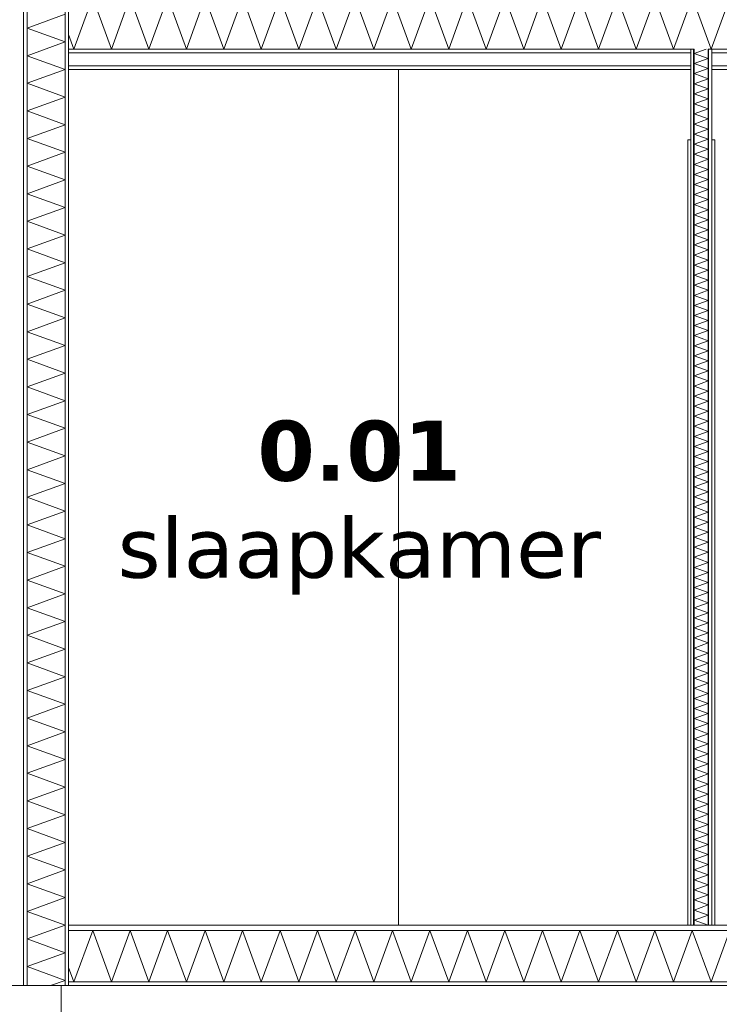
# Model space of a CAD drawing. Header units: millimetres. Extents: x -25778 to 297771, y -21930 to 17454.
# Tile 76 of 109: x 243953 to 246276, y -18992 to -15720. Entities that reach past the tile are written whole.
import ezdxf

# ---------------------------------------------------------------- set-up
doc = ezdxf.new("R2010")
doc.units = ezdxf.units.MM
doc.header["$MEASUREMENT"] = 0
for name, color, linetype in [('New_13 Vloeren op grondslag', 7, 'Continuous'), ('New_13 Vloeren op grondslag Doorsnede-arcering', 7, 'Continuous'), ('New_13 Vloeren op grondslag Laagscheidingslijnen', 7, 'Continuous'), ('New_16 Fundering', 7, 'Continuous'), ('New_16 Fundering Laagscheidingslijnen', 7, 'Continuous'), ('New_22 C Binnenwanden', 7, 'Continuous'), ('New_22 C Binnenwanden Deuren', 7, 'Continuous'), ('New_22 C Binnenwanden Doorsnede-arcering', 7, 'Continuous'), ('New_22 C Binnenwanden Laagscheidingslijnen', 7, 'Continuous'), ('New_23 Vloeren', 7, 'Continuous'), ('New_23 Vloeren Doorsnede-arcering', 7, 'Continuous'), ('New_23 Vloeren Laagscheidingslijnen', 7, 'Continuous'), ('Tekst_dim Algemeen', 7, 'Continuous')]:
    doc.layers.add(name, color=color, linetype=linetype)
doc.styles.add('GENERATED_STYLE_2', font='verdana.ttf')
pattern_1 = [(270, (230440.066, -18728.747), (50, 0), [])]
pattern_2 = [(0, (230440.066, -18728.747), (0, 50), [])]
pattern_3 = [(0, (230440.07, -18728.75), (0, 173.205), [0, -100]), (0, (230490.07, -18642.14), (0, 173.205), [0, -100])]

# ---------------------------------------------------------------- blocks, each defined once
blk = doc.blocks.new('*X1313', base_point=(230440.1, -18728.7))
at = {"layer": 'New_22 C Binnenwanden Doorsnede-arcering', "color": 7, "linetype": 'Continuous', "lineweight": 0}
for p, q in [((246233, -15817.7), (246193.1, -15832.3)), ((246239.1, -15849), (246193.1, -15832.3)), ((246239.1, -15849), (246193.1, -15865.8)), ((246239.1, -15882.5), (246193.1, -15865.8)), ((246239.1, -15882.5), (246193.1, -15899.2)), ((246239.1, -15916), (246193.1, -15899.2)), ((246239.1, -15916), (246193.1, -15932.7)), ((246239.1, -15949.5), (246193.1, -15932.7)), ((246239.1, -15949.5), (246193.1, -15966.2)), ((246239.1, -15983), (246193.1, -15966.2)), ((246239.1, -15983), (246193.1, -15999.7)), ((246239.1, -16016.4), (246193.1, -15999.7)), ((246239.1, -16016.4), (246193.1, -16033.2)), ((246239.1, -16049.9), (246193.1, -16033.2)), ((246239.1, -16049.9), (246193.1, -16066.7)), ((246239.1, -16083.4), (246193.1, -16066.7)), ((246239.1, -16083.4), (246193.1, -16100.2)), ((246239.1, -16116.9), (246193.1, -16100.2)), ((246239.1, -16116.9), (246193.1, -16133.6)), ((246239.1, -16150.4), (246193.1, -16133.6)), ((246239.1, -16150.4), (246193.1, -16167.1)), ((246239.1, -16183.9), (246193.1, -16167.1)), ((246239.1, -16183.9), (246193.1, -16200.6)), ((246239.1, -16217.4), (246193.1, -16200.6)), ((246239.1, -16217.4), (246193.1, -16234.1)), ((246239.1, -16250.8), (246193.1, -16234.1)), ((246239.1, -16250.8), (246193.1, -16267.6)), ((246239.1, -16284.3), (246193.1, -16267.6)), ((246239.1, -16284.3), (246193.1, -16301.1)), ((246239.1, -16317.8), (246193.1, -16301.1)), ((246239.1, -16317.8), (246193.1, -16334.6)), ((246239.1, -16351.3), (246193.1, -16334.6)), ((246239.1, -16351.3), (246193.1, -16368)), ((246239.1, -16384.8), (246193.1, -16368)), ((246239.1, -16384.8), (246193.1, -16401.5)), ((246239.1, -16418.3), (246193.1, -16401.5)), ((246239.1, -16418.3), (246193.1, -16435)), ((246239.1, -16451.7), (246193.1, -16435)), ((246239.1, -16451.7), (246193.1, -16468.5)), ((246239.1, -16485.2), (246193.1, -16468.5)), ((246239.1, -16485.2), (246193.1, -16502)), ((246239.1, -16518.7), (246193.1, -16502)), ((246239.1, -16518.7), (246193.1, -16535.5)), ((246239.1, -16552.2), (246193.1, -16535.5)), ((246239.1, -16552.2), (246193.1, -16568.9)), ((246239.1, -16585.7), (246193.1, -16568.9)), ((246239.1, -16585.7), (246193.1, -16602.4)), ((246239.1, -16619.2), (246193.1, -16602.4)), ((246239.1, -16619.2), (246193.1, -16635.9)), ((246239.1, -16652.7), (246193.1, -16635.9)), ((246239.1, -16652.7), (246193.1, -16669.4)), ((246239.1, -16686.1), (246193.1, -16669.4)), ((246239.1, -16686.1), (246193.1, -16702.9)), ((246239.1, -16719.6), (246193.1, -16702.9)), ((246239.1, -16719.6), (246193.1, -16736.4)), ((246239.1, -16753.1), (246193.1, -16736.4)), ((246239.1, -16753.1), (246193.1, -16769.9)), ((246239.1, -16786.6), (246193.1, -16769.9)), ((246239.1, -16786.6), (246193.1, -16803.3)), ((246239.1, -16820.1), (246193.1, -16803.3)), ((246239.1, -16820.1), (246193.1, -16836.8)), ((246239.1, -16853.6), (246193.1, -16836.8)), ((246239.1, -16853.6), (246193.1, -16870.3)), ((246239.1, -16887.1), (246193.1, -16870.3)), ((246239.1, -16887.1), (246193.1, -16903.8)), ((246239.1, -16920.5), (246193.1, -16903.8)), ((246239.1, -16920.5), (246193.1, -16937.3)), ((246239.1, -16954), (246193.1, -16937.3)), ((246239.1, -16954), (246193.1, -16970.8)), ((246239.1, -16987.5), (246193.1, -16970.8)), ((246239.1, -16987.5), (246193.1, -17004.3)), ((246239.1, -17021), (246193.1, -17004.3)), ((246239.1, -17021), (246193.1, -17037.7)), ((246239.1, -17054.5), (246193.1, -17037.7)), ((246239.1, -17054.5), (246193.1, -17071.2)), ((246239.1, -17088), (246193.1, -17071.2)), ((246239.1, -17088), (246193.1, -17104.7)), ((246239.1, -17121.5), (246193.1, -17104.7)), ((246239.1, -17121.5), (246193.1, -17138.2)), ((246239.1, -17154.9), (246193.1, -17138.2)), ((246239.1, -17154.9), (246193.1, -17171.7)), ((246239.1, -17188.4), (246193.1, -17171.7)), ((246239.1, -17188.4), (246193.1, -17205.2)), ((246239.1, -17221.9), (246193.1, -17205.2)), ((246239.1, -17221.9), (246193.1, -17238.7)), ((246239.1, -17255.4), (246193.1, -17238.7)), ((246239.1, -17255.4), (246193.1, -17272.1)), ((246239.1, -17288.9), (246193.1, -17272.1)), ((246239.1, -17288.9), (246193.1, -17305.6)), ((246239.1, -17322.4), (246193.1, -17305.6)), ((246239.1, -17322.4), (246193.1, -17339.1)), ((246239.1, -17355.9), (246193.1, -17339.1)), ((246239.1, -17355.9), (246193.1, -17372.6)), ((246239.1, -17389.3), (246193.1, -17372.6)), ((246239.1, -17389.3), (246193.1, -17406.1)), ((246239.1, -17422.8), (246193.1, -17406.1)), ((246239.1, -17422.8), (246193.1, -17439.6)), ((246239.1, -17456.3), (246193.1, -17439.6)), ((246239.1, -17456.3), (246193.1, -17473)), ((246239.1, -17489.8), (246193.1, -17473)), ((246239.1, -17489.8), (246193.1, -17506.5)), ((246239.1, -17523.3), (246193.1, -17506.5)), ((246239.1, -17523.3), (246193.1, -17540)), ((246239.1, -17556.8), (246193.1, -17540)), ((246239.1, -17556.8), (246193.1, -17573.5)), ((246239.1, -17590.2), (246193.1, -17573.5)), ((246239.1, -17590.2), (246193.1, -17607)), ((246239.1, -17623.7), (246193.1, -17607)), ((246239.1, -17623.7), (246193.1, -17640.5)), ((246239.1, -17657.2), (246193.1, -17640.5)), ((246239.1, -17657.2), (246193.1, -17674)), ((246239.1, -17690.7), (246193.1, -17674)), ((246239.1, -17690.7), (246193.1, -17707.4)), ((246239.1, -17724.2), (246193.1, -17707.4)), ((246239.1, -17724.2), (246193.1, -17740.9)), ((246239.1, -17757.7), (246193.1, -17740.9)), ((246239.1, -17757.7), (246193.1, -17774.4)), ((246239.1, -17791.2), (246193.1, -17774.4)), ((246239.1, -17791.2), (246193.1, -17807.9)), ((246239.1, -17824.6), (246193.1, -17807.9)), ((246239.1, -17824.6), (246193.1, -17841.4)), ((246239.1, -17858.1), (246193.1, -17841.4)), ((246239.1, -17858.1), (246193.1, -17874.9)), ((246239.1, -17891.6), (246193.1, -17874.9)), ((246239.1, -17891.6), (246193.1, -17908.4)), ((246239.1, -17925.1), (246193.1, -17908.4)), ((246239.1, -17925.1), (246193.1, -17941.8)), ((246239.1, -17958.6), (246193.1, -17941.8)), ((246239.1, -17958.6), (246193.1, -17975.3)), ((246239.1, -17992.1), (246193.1, -17975.3)), ((246239.1, -17992.1), (246193.1, -18008.8)), ((246239.1, -18025.6), (246193.1, -18008.8)), ((246239.1, -18025.6), (246193.1, -18042.3)), ((246239.1, -18059), (246193.1, -18042.3)), ((246239.1, -18059), (246193.1, -18075.8)), ((246239.1, -18092.5), (246193.1, -18075.8)), ((246239.1, -18092.5), (246193.1, -18109.3)), ((246239.1, -18126), (246193.1, -18109.3)), ((246239.1, -18126), (246193.1, -18142.8)), ((246239.1, -18159.5), (246193.1, -18142.8)), ((246239.1, -18159.5), (246193.1, -18176.2)), ((246239.1, -18193), (246193.1, -18176.2)), ((246239.1, -18193), (246193.1, -18209.7)), ((246239.1, -18226.5), (246193.1, -18209.7)), ((246239.1, -18226.5), (246193.1, -18243.2)), ((246239.1, -18260), (246193.1, -18243.2)), ((246239.1, -18260), (246193.1, -18276.7)), ((246239.1, -18293.4), (246193.1, -18276.7)), ((246239.1, -18293.4), (246193.1, -18310.2)), ((246239.1, -18326.9), (246193.1, -18310.2)), ((246239.1, -18326.9), (246193.1, -18343.7)), ((246239.1, -18360.4), (246193.1, -18343.7)), ((246239.1, -18360.4), (246193.1, -18377.2)), ((246239.1, -18393.9), (246193.1, -18377.2)), ((246239.1, -18393.9), (246193.1, -18410.6)), ((246239.1, -18427.4), (246193.1, -18410.6)), ((246239.1, -18427.4), (246193.1, -18444.1)), ((246239.1, -18460.9), (246193.1, -18444.1)), ((246239.1, -18460.9), (246193.1, -18477.6)), ((246239.1, -18494.3), (246193.1, -18477.6)), ((246239.1, -18494.3), (246193.1, -18511.1)), ((246239.1, -18527.8), (246193.1, -18511.1)), ((246239.1, -18527.8), (246193.1, -18544.6)), ((246239.1, -18561.3), (246193.1, -18544.6)), ((246239.1, -18561.3), (246193.1, -18578.1)), ((246239.1, -18594.8), (246193.1, -18578.1)), ((246239.1, -18594.8), (246193.1, -18611.5)), ((246239.1, -18628.3), (246193.1, -18611.5)), ((246239.1, -18628.3), (246193.1, -18645)), ((246239.1, -18661.8), (246193.1, -18645)), ((246239.1, -18661.8), (246193.1, -18678.5)), ((246239.1, -18695.3), (246193.1, -18678.5)), ((246239.1, -18695.3), (246193.1, -18712)), ((246239.1, -18728.7), (246193.1, -18712))]:
    blk.add_line(p, q, dxfattribs=at)
blk = doc.blocks.new('Section Element_1280_5', base_point=(230440.1, -18728.7))
at = {"layer": 'New_22 C Binnenwanden Doorsnede-arcering', "linetype": 'Continuous', "lineweight": 0, "true_color": 0x000000}
h = blk.add_hatch(dxfattribs=at)
h.set_pattern_fill('325_Houtachtig_plaatmate_E4', color=18, style=0, pattern_type=2)
h.set_pattern_definition(pattern_1)
h.paths.add_polyline_path([(246181.1, -15817.7), (246181.1, -18728.7), (246193.1, -18728.7), (246193.1, -15817.7)])
h = blk.add_hatch(dxfattribs=at)
h.set_pattern_fill('325_Houtachtig_plaatmate_E4', color=18, style=0, pattern_type=2)
h.set_pattern_definition(pattern_1)
h.paths.add_polyline_path([(246251.1, -15817.7), (246239.1, -15817.7), (246239.1, -18728.7), (246251.1, -18728.7)])
at = {"layer": 'New_22 C Binnenwanden', "color": 1, "linetype": 'Continuous', "lineweight": 0}
for p, q in [((246181.1, -15885.7), (246181.1, -18728.7)), ((246251.1, -15885.7), (246251.1, -18728.7))]:
    blk.add_line(p, q, dxfattribs=at)
at = {"layer": 'New_22 C Binnenwanden Laagscheidingslijnen', "color": 1, "linetype": 'Continuous', "lineweight": 0}
for p, q in [((246193.1, -15817.7), (246193.1, -18728.7)), ((246239.1, -15817.7), (246239.1, -18728.7))]:
    blk.add_line(p, q, dxfattribs=at)
at = {"layer": 'New_22 C Binnenwanden Laagscheidingslijnen', "color": 1, "linetype": 'Continuous', "lineweight": 0, "flags": 128}
for points in [[(246181.1, -15817.7), (246181.1, -15829.7), (246181.1, -15873.7), (246181.1, -15885.7)], [(246251.1, -15817.7), (246251.1, -15829.7), (246251.1, -15873.7), (246251.1, -15885.7)]]:
    blk.add_lwpolyline(points, dxfattribs=at)
at = {"layer": 'New_22 C Binnenwanden', "lineweight": 0}
blk.add_blockref('*X1313', (230440.1, -18728.7), dxfattribs=at)
blk = doc.blocks.new('*X1369', base_point=(230440.1, -18728.7))
at = {"layer": 'New_23 Vloeren Doorsnede-arcering', "color": 7, "linetype": 'Continuous', "lineweight": 0}
for p, q in [((244132.6, -15817.7), (244194.9, -15646.7)), ((244257.1, -15817.7), (244194.9, -15646.7)), ((244257.1, -15817.7), (244319.3, -15646.7)), ((244381.6, -15817.7), (244319.3, -15646.7)), ((244381.6, -15817.7), (244443.8, -15646.7)), ((244506.1, -15817.7), (244443.8, -15646.7)), ((244506.1, -15817.7), (244568.3, -15646.7)), ((244630.5, -15817.7), (244568.3, -15646.7)), ((244630.5, -15817.7), (244692.8, -15646.7)), ((244755, -15817.7), (244692.8, -15646.7)), ((244755, -15817.7), (244817.3, -15646.7)), ((244879.5, -15817.7), (244817.3, -15646.7)), ((244879.5, -15817.7), (244941.7, -15646.7)), ((245004, -15817.7), (244941.7, -15646.7)), ((245004, -15817.7), (245066.2, -15646.7)), ((245128.4, -15817.7), (245066.2, -15646.7)), ((245128.4, -15817.7), (245190.7, -15646.7)), ((245252.9, -15817.7), (245190.7, -15646.7)), ((245252.9, -15817.7), (245315.2, -15646.7)), ((245377.4, -15817.7), (245315.2, -15646.7)), ((245377.4, -15817.7), (245439.6, -15646.7)), ((245501.9, -15817.7), (245439.6, -15646.7)), ((245501.9, -15817.7), (245564.1, -15646.7)), ((245626.4, -15817.7), (245564.1, -15646.7)), ((245626.4, -15817.7), (245688.6, -15646.7)), ((245750.8, -15817.7), (245688.6, -15646.7)), ((245750.8, -15817.7), (245813.1, -15646.7)), ((245875.3, -15817.7), (245813.1, -15646.7)), ((245875.3, -15817.7), (245937.6, -15646.7)), ((245999.8, -15817.7), (245937.6, -15646.7)), ((245999.8, -15817.7), (246062, -15646.7)), ((246124.3, -15817.7), (246062, -15646.7)), ((246124.3, -15817.7), (246186.5, -15646.7)), ((246248.7, -15817.7), (246186.5, -15646.7)), ((246248.7, -15817.7), (246311, -15646.7)), ((246373.2, -15817.7), (246311, -15646.7)), ((246373.2, -15817.7), (246435.5, -15646.7)), ((246497.7, -15817.7), (246435.5, -15646.7)), ((246497.7, -15817.7), (246559.9, -15646.7)), ((246622.2, -15817.7), (246559.9, -15646.7)), ((246622.2, -15817.7), (246684.4, -15646.7)), ((246746.7, -15817.7), (246684.4, -15646.7)), ((246746.7, -15817.7), (246808.9, -15646.7)), ((246871.1, -15817.7), (246808.9, -15646.7)), ((246871.1, -15817.7), (246933.4, -15646.7)), ((246995.6, -15817.7), (246933.4, -15646.7)), ((246995.6, -15817.7), (247057.9, -15646.7)), ((247120.1, -15817.7), (247057.9, -15646.7)), ((247120.1, -15817.7), (247182.3, -15646.7)), ((247244.6, -15817.7), (247182.3, -15646.7)), ((244132.6, -15817.7), (244115.1, -15769.5)), ((247244.6, -15817.7), (247252.9, -15794.7))]:
    blk.add_line(p, q, dxfattribs=at)
blk = doc.blocks.new('Section Element_1313_5', base_point=(230440.1, -18728.7))
at = {"layer": 'New_23 Vloeren Doorsnede-arcering', "linetype": 'Continuous', "lineweight": 0, "true_color": 0x000000}
h = blk.add_hatch(dxfattribs=at)
h.set_pattern_fill('325_Houtachtig_plaatmate_E4', color=18, style=0, pattern_type=2)
h.set_pattern_definition(pattern_2)
h.paths.add_polyline_path([(244115.1, -15646.7), (247252.9, -15646.7), (247252.9, -15628.7), (244115.1, -15628.7)])
h = blk.add_hatch(dxfattribs=at)
h.set_pattern_fill('720_Gips_0005', color=18, style=0, pattern_type=2)
h.set_pattern_definition(pattern_3)
h.paths.add_polyline_path([(244115.1, -15829.7), (246181.1, -15829.7), (246181.1, -15817.7), (244115.1, -15817.7)])
h = blk.add_hatch(dxfattribs=at)
h.set_pattern_fill('720_Gips_0005', color=18, style=0, pattern_type=2)
h.set_pattern_definition(pattern_3)
h.paths.add_polyline_path([(246251.1, -15829.7), (247252.9, -15829.7), (247252.9, -15817.7), (246251.1, -15817.7)])
h = blk.add_hatch(dxfattribs=at)
h.set_pattern_fill('720_Gips_0005', color=18, style=0, pattern_type=2)
h.set_pattern_definition(pattern_3)
h.paths.add_polyline_path([(246181.1, -15873.7), (244115.1, -15873.7), (244115.1, -15885.7), (246181.1, -15885.7)])
h = blk.add_hatch(dxfattribs=at)
h.set_pattern_fill('720_Gips_0005', color=18, style=0, pattern_type=2)
h.set_pattern_definition(pattern_3)
h.paths.add_polyline_path([(247252.9, -15873.7), (246251.1, -15873.7), (246251.1, -15885.7), (247252.9, -15885.7)])
at = {"layer": 'New_23 Vloeren', "color": 9, "linetype": 'Continuous', "lineweight": 0}
for p, q in [((247252.9, -15628.7), (244115.1, -15628.7)), ((246181.1, -15885.7), (244115.1, -15885.7)), ((247252.9, -15885.7), (246251.1, -15885.7))]:
    blk.add_line(p, q, dxfattribs=at)
at = {"layer": 'New_23 Vloeren', "color": 149, "linetype": 'Continuous', "lineweight": 0, "true_color": 0x3c4244}
for p, q in [((248265.1, -15646.7), (247269.1, -15646.7)), ((248265.1, -15817.7), (247643.1, -15817.7))]:
    blk.add_line(p, q, dxfattribs=at)
at = {"layer": 'New_23 Vloeren', "color": 9, "linetype": 'Continuous', "lineweight": 0, "flags": 128}
blk.add_lwpolyline([(247252.9, -15628.7), (247252.9, -15646.7), (247252.9, -15817.7), (247252.9, -15829.7), (247252.9, -15873.7), (247252.9, -15885.7)], dxfattribs=at)
at = {"layer": 'New_23 Vloeren Laagscheidingslijnen', "color": 9, "linetype": 'Continuous', "lineweight": 0}
for p, q in [((247252.9, -15646.7), (244115.1, -15646.7)), ((246181.1, -15829.7), (244115.1, -15829.7)), ((247252.9, -15829.7), (246251.1, -15829.7)), ((246181.1, -15873.7), (244115.1, -15873.7)), ((247252.9, -15873.7), (246251.1, -15873.7))]:
    blk.add_line(p, q, dxfattribs=at)
at = {"layer": 'New_23 Vloeren Laagscheidingslijnen', "color": 9, "linetype": 'Continuous', "lineweight": 0, "flags": 128}
for points in [[(246193.1, -15817.7), (246181.1, -15817.7), (244115.1, -15817.7)], [(247252.9, -15817.7), (246251.1, -15817.7), (246239.1, -15817.7)]]:
    blk.add_lwpolyline(points, dxfattribs=at)
at = {"layer": 'New_23 Vloeren', "lineweight": 0}
blk.add_blockref('*X1369', (230440.1, -18728.7), dxfattribs=at)
blk = doc.blocks.new('*X1375', base_point=(230440.1, -18728.7))
at = {"layer": 'New_13 Vloeren op grondslag Doorsnede-arcering', "color": 7, "linetype": 'Continuous', "lineweight": 0}
for p, q in [((244132.6, -18917.7), (244194.9, -18746.7)), ((244257.1, -18917.7), (244194.9, -18746.7)), ((244257.1, -18917.7), (244319.3, -18746.7)), ((244381.6, -18917.7), (244319.3, -18746.7)), ((244381.6, -18917.7), (244443.8, -18746.7)), ((244506.1, -18917.7), (244443.8, -18746.7)), ((244506.1, -18917.7), (244568.3, -18746.7)), ((244630.5, -18917.7), (244568.3, -18746.7)), ((244630.5, -18917.7), (244692.8, -18746.7)), ((244755, -18917.7), (244692.8, -18746.7)), ((244755, -18917.7), (244817.3, -18746.7)), ((244879.5, -18917.7), (244817.3, -18746.7)), ((244879.5, -18917.7), (244941.7, -18746.7)), ((245004, -18917.7), (244941.7, -18746.7)), ((245004, -18917.7), (245066.2, -18746.7)), ((245128.4, -18917.7), (245066.2, -18746.7)), ((245128.4, -18917.7), (245190.7, -18746.7)), ((245252.9, -18917.7), (245190.7, -18746.7)), ((245252.9, -18917.7), (245315.2, -18746.7)), ((245377.4, -18917.7), (245315.2, -18746.7)), ((245377.4, -18917.7), (245439.6, -18746.7)), ((245501.9, -18917.7), (245439.6, -18746.7)), ((245501.9, -18917.7), (245564.1, -18746.7)), ((245626.4, -18917.7), (245564.1, -18746.7)), ((245626.4, -18917.7), (245688.6, -18746.7)), ((245750.8, -18917.7), (245688.6, -18746.7)), ((245750.8, -18917.7), (245813.1, -18746.7)), ((245875.3, -18917.7), (245813.1, -18746.7)), ((245875.3, -18917.7), (245937.6, -18746.7)), ((245999.8, -18917.7), (245937.6, -18746.7)), ((245999.8, -18917.7), (246062, -18746.7)), ((246124.3, -18917.7), (246062, -18746.7)), ((246124.3, -18917.7), (246186.5, -18746.7)), ((246248.7, -18917.7), (246186.5, -18746.7)), ((246248.7, -18917.7), (246311, -18746.7)), ((246373.2, -18917.7), (246311, -18746.7)), ((246373.2, -18917.7), (246435.5, -18746.7)), ((246497.7, -18917.7), (246435.5, -18746.7)), ((246497.7, -18917.7), (246559.9, -18746.7)), ((246622.2, -18917.7), (246559.9, -18746.7)), ((246622.2, -18917.7), (246684.4, -18746.7)), ((246746.7, -18917.7), (246684.4, -18746.7)), ((246746.7, -18917.7), (246808.9, -18746.7)), ((246871.1, -18917.7), (246808.9, -18746.7)), ((246871.1, -18917.7), (246933.4, -18746.7)), ((246995.6, -18917.7), (246933.4, -18746.7)), ((246995.6, -18917.7), (247057.9, -18746.7)), ((247120.1, -18917.7), (247057.9, -18746.7)), ((247120.1, -18917.7), (247182.3, -18746.7)), ((247244.6, -18917.7), (247182.3, -18746.7)), ((247244.6, -18917.7), (247306.8, -18746.7)), ((247369, -18917.7), (247306.8, -18746.7)), ((247369, -18917.7), (247431.3, -18746.7)), ((247493.5, -18917.7), (247431.3, -18746.7)), ((247493.5, -18917.7), (247555.8, -18746.7)), ((247618, -18917.7), (247555.8, -18746.7)), ((247618, -18917.7), (247680.2, -18746.7)), ((247742.5, -18917.7), (247680.2, -18746.7)), ((247742.5, -18917.7), (247804.7, -18746.7)), ((247867, -18917.7), (247804.7, -18746.7)), ((247867, -18917.7), (247929.2, -18746.7)), ((247991.4, -18917.7), (247929.2, -18746.7)), ((247991.4, -18917.7), (248053.7, -18746.7)), ((248115.9, -18917.7), (248053.7, -18746.7)), ((248115.9, -18917.7), (248178.2, -18746.7)), ((248240.4, -18917.7), (248178.2, -18746.7)), ((244132.6, -18917.7), (244115.1, -18869.5)), ((248240.4, -18917.7), (248265.1, -18850))]:
    blk.add_line(p, q, dxfattribs=at)
blk = doc.blocks.new('Section Element_1316_5', base_point=(230440.1, -18728.7))
at = {"layer": 'New_13 Vloeren op grondslag Doorsnede-arcering', "linetype": 'Continuous', "lineweight": 0, "true_color": 0x000000}
h = blk.add_hatch(dxfattribs=at)
h.set_pattern_fill('325_Houtachtig_plaatmate_E4', color=18, style=0, pattern_type=2)
h.set_pattern_definition(pattern_2)
h.paths.add_polyline_path([(244115.1, -18728.7), (244115.1, -18746.7), (248265.1, -18746.7), (248265.1, -18728.7)])
h = blk.add_hatch(dxfattribs=at)
h.set_pattern_fill('720_Gips_0005', color=18, style=0, pattern_type=2)
h.set_pattern_definition(pattern_3)
h.paths.add_polyline_path([(244115.1, -18929.7), (248265.1, -18929.7), (248265.1, -18917.7), (244115.1, -18917.7)])
at = {"layer": 'New_13 Vloeren op grondslag', "color": 9, "linetype": 'Continuous', "lineweight": 0}
for p, q in [((246181.1, -18728.7), (244115.1, -18728.7)), ((247292.9, -18728.7), (246251.1, -18728.7)), ((248265.1, -18728.7), (247310.9, -18728.7)), ((248265.1, -18929.7), (244115.1, -18929.7))]:
    blk.add_line(p, q, dxfattribs=at)
at = {"layer": 'New_13 Vloeren op grondslag Laagscheidingslijnen', "color": 9, "linetype": 'Continuous', "lineweight": 0}
for p, q in [((248265.1, -18746.7), (244115.1, -18746.7)), ((247310.9, -18728.7), (247292.9, -18728.7)), ((248265.1, -18917.7), (244115.1, -18917.7))]:
    blk.add_line(p, q, dxfattribs=at)
at = {"layer": 'New_13 Vloeren op grondslag Laagscheidingslijnen', "color": 9, "linetype": 'Continuous', "lineweight": 0, "flags": 128}
blk.add_lwpolyline([(246251.1, -18728.7), (246239.1, -18728.7), (246193.1, -18728.7), (246181.1, -18728.7)], dxfattribs=at)
at = {"layer": 'New_13 Vloeren op grondslag', "lineweight": 0}
blk.add_blockref('*X1375', (230440.1, -18728.7), dxfattribs=at)
blk = doc.blocks.new('Section Element_1321_5', base_point=(230440.1, -18728.7))
at = {"layer": 'New_16 Fundering', "color": 2, "linetype": 'Continuous', "lineweight": 0}
for p, q in [((243790.1, -18929.7), (243790.1, -19429.7)), ((243965.1, -18929.7), (243915.1, -18929.7)), ((244090.1, -18929.7), (244090.1, -19429.7)), ((244090.1, -19429.7), (243790.1, -19429.7))]:
    blk.add_line(p, q, dxfattribs=at)
at = {"layer": 'New_16 Fundering Laagscheidingslijnen', "color": 2, "linetype": 'Continuous', "lineweight": 0, "flags": 128}
for points in [[(243915.1, -18929.7), (243903.1, -18929.7), (243790.1, -18929.7)], [(244090.1, -18929.7), (243977.1, -18929.7), (243965.1, -18929.7)]]:
    blk.add_lwpolyline(points, dxfattribs=at)
blk = doc.blocks.new('Section Element_1334_5', base_point=(230440.1, -18728.7))
at = {"layer": 'New_22 C Binnenwanden Deuren', "color": 7, "linetype": 'Continuous', "lineweight": 0}
for p, q in [((246181.1, -16118.7), (246171.1, -16118.7)), ((246171.1, -16118.7), (246171.1, -16178.7)), ((246261.1, -16118.7), (246251.1, -16118.7)), ((246261.1, -16118.7), (246261.1, -16178.7)), ((246171.1, -16178.7), (246171.1, -18728.7)), ((246261.1, -16178.7), (246261.1, -18728.7)), ((246261.2, -16398.7), (246261.2, -17556.2)), ((246261.2, -18713.7), (246261.2, -17556.2))]:
    blk.add_line(p, q, dxfattribs=at)
blk = doc.blocks.new('Section Element_1359_5', base_point=(230440.1, -18728.7))
at = {"layer": 'New_22 C Binnenwanden', "color": 149, "linetype": 'Continuous', "lineweight": 0, "true_color": 0x3c4244}
blk.add_line((245211.1, -15885.7), (245211.1, -18728.7), dxfattribs=at)
blk = doc.blocks.new('*X1749', base_point=(230440.1, -18728.7))
at = {"layer": 'New_22 C Binnenwanden Doorsnede-arcering', "color": 7, "linetype": 'Continuous', "lineweight": 0}
for p, q in [((244103.1, -15702), (243977.1, -15747.8)), ((244103.1, -15793.7), (243977.1, -15747.8)), ((244103.1, -15793.7), (243977.1, -15839.6)), ((244103.1, -15885.4), (243977.1, -15839.6)), ((244103.1, -15885.4), (243977.1, -15931.3)), ((244103.1, -15977.1), (243977.1, -15931.3)), ((244103.1, -15977.1), (243977.1, -16023)), ((244103.1, -16068.9), (243977.1, -16023)), ((244103.1, -16068.9), (243977.1, -16114.7)), ((244103.1, -16160.6), (243977.1, -16114.7)), ((244103.1, -16160.6), (243977.1, -16206.4)), ((244103.1, -16252.3), (243977.1, -16206.4)), ((244103.1, -16252.3), (243977.1, -16298.2)), ((244103.1, -16344), (243977.1, -16298.2)), ((244103.1, -16344), (243977.1, -16389.9)), ((244103.1, -16435.7), (243977.1, -16389.9)), ((244103.1, -16435.7), (243977.1, -16481.6)), ((244103.1, -16527.5), (243977.1, -16481.6)), ((244103.1, -16527.5), (243977.1, -16573.3)), ((244103.1, -16619.2), (243977.1, -16573.3)), ((244103.1, -16619.2), (243977.1, -16665)), ((244103.1, -16710.9), (243977.1, -16665)), ((244103.1, -16710.9), (243977.1, -16756.8)), ((244103.1, -16802.6), (243977.1, -16756.8)), ((244103.1, -16802.6), (243977.1, -16848.5)), ((244103.1, -16894.3), (243977.1, -16848.5)), ((244103.1, -16894.3), (243977.1, -16940.2)), ((244103.1, -16986.1), (243977.1, -16940.2)), ((244103.1, -16986.1), (243977.1, -17031.9)), ((244103.1, -17077.8), (243977.1, -17031.9)), ((244103.1, -17077.8), (243977.1, -17123.6)), ((244103.1, -17169.5), (243977.1, -17123.6)), ((244103.1, -17169.5), (243977.1, -17215.4)), ((244103.1, -17261.2), (243977.1, -17215.4)), ((244103.1, -17261.2), (243977.1, -17307.1)), ((244103.1, -17352.9), (243977.1, -17307.1)), ((244103.1, -17352.9), (243977.1, -17398.8)), ((244103.1, -17444.7), (243977.1, -17398.8)), ((244103.1, -17444.7), (243977.1, -17490.5)), ((244103.1, -17536.4), (243977.1, -17490.5)), ((244103.1, -17536.4), (243977.1, -17582.2)), ((244103.1, -17628.1), (243977.1, -17582.2)), ((244103.1, -17628.1), (243977.1, -17674)), ((244103.1, -17719.8), (243977.1, -17674)), ((244103.1, -17719.8), (243977.1, -17765.7)), ((244103.1, -17811.5), (243977.1, -17765.7)), ((244103.1, -17811.5), (243977.1, -17857.4)), ((244103.1, -17903.3), (243977.1, -17857.4)), ((244103.1, -17903.3), (243977.1, -17949.1)), ((244103.1, -17995), (243977.1, -17949.1)), ((244103.1, -17995), (243977.1, -18040.8)), ((244103.1, -18086.7), (243977.1, -18040.8)), ((244103.1, -18086.7), (243977.1, -18132.6)), ((244103.1, -18178.4), (243977.1, -18132.6)), ((244103.1, -18178.4), (243977.1, -18224.3)), ((244103.1, -18270.1), (243977.1, -18224.3)), ((244103.1, -18270.1), (243977.1, -18316)), ((244103.1, -18361.9), (243977.1, -18316)), ((244103.1, -18361.9), (243977.1, -18407.7)), ((244103.1, -18453.6), (243977.1, -18407.7)), ((244103.1, -18453.6), (243977.1, -18499.4)), ((244103.1, -18545.3), (243977.1, -18499.4)), ((244103.1, -18545.3), (243977.1, -18591.2)), ((244103.1, -18637), (243977.1, -18591.2)), ((244103.1, -18637), (243977.1, -18682.9)), ((244103.1, -18728.7), (243977.1, -18682.9)), ((244103.1, -18728.7), (243977.1, -18774.6)), ((244103.1, -18820.5), (243977.1, -18774.6)), ((244103.1, -18820.5), (243977.1, -18866.3)), ((244103.1, -18912.2), (243977.1, -18866.3)), ((244103.1, -18912.2), (244054.8, -18929.7))]:
    blk.add_line(p, q, dxfattribs=at)
blk = doc.blocks.new('Section Element_1685_5', base_point=(230440.1, -18728.7))
at = {"layer": 'New_22 C Binnenwanden Doorsnede-arcering', "linetype": 'Continuous', "lineweight": 0, "true_color": 0x000000}
h = blk.add_hatch(dxfattribs=at)
h.set_pattern_fill('325_Houtachtig_plaatmate_E4', color=18, style=0, pattern_type=2)
h.set_pattern_definition(pattern_1)
h.paths.add_polyline_path([(243977.1, -15628.7), (243965.1, -15628.7), (243965.1, -18929.7), (243977.1, -18929.7)])
h = blk.add_hatch(dxfattribs=at)
h.set_pattern_fill('325_Houtachtig_plaatmate_E4', color=18, style=0, pattern_type=2)
h.set_pattern_definition(pattern_1)
h.paths.add_polyline_path([(244115.1, -15628.7), (244103.1, -15628.7), (244103.1, -18929.7), (244115.1, -18929.7)])
at = {"layer": 'New_22 C Binnenwanden', "color": 1, "linetype": 'Continuous', "lineweight": 0}
for p, q in [((243965.1, -15628.7), (243965.1, -18929.7)), ((244115.1, -15885.7), (244115.1, -18728.7))]:
    blk.add_line(p, q, dxfattribs=at)
at = {"layer": 'New_22 C Binnenwanden', "color": 1, "linetype": 'Continuous', "lineweight": 0, "flags": 128}
blk.add_lwpolyline([(244115.1, -18929.7), (244103.1, -18929.7), (244090.1, -18929.7)], dxfattribs=at)
at = {"layer": 'New_22 C Binnenwanden Laagscheidingslijnen', "color": 1, "linetype": 'Continuous', "lineweight": 0}
for p, q in [((243977.1, -15628.7), (243977.1, -18929.7)), ((244103.1, -15628.7), (244103.1, -18929.7))]:
    blk.add_line(p, q, dxfattribs=at)
at = {"layer": 'New_22 C Binnenwanden Laagscheidingslijnen', "color": 1, "linetype": 'Continuous', "lineweight": 0, "flags": 128}
for points in [[(244115.1, -15628.7), (244115.1, -15646.7), (244115.1, -15817.7), (244115.1, -15829.7), (244115.1, -15873.7), (244115.1, -15885.7)], [(244115.1, -18728.7), (244115.1, -18746.7), (244115.1, -18917.7), (244115.1, -18929.7)]]:
    blk.add_lwpolyline(points, dxfattribs=at)
at = {"layer": 'New_22 C Binnenwanden', "lineweight": 0}
blk.add_blockref('*X1749', (230440.1, -18728.7), dxfattribs=at)

msp = doc.modelspace()

# ---------------------------------------------------------------- block references
at = {"layer": 'New_13 Vloeren op grondslag', "lineweight": 0}
msp.add_blockref('Section Element_1316_5', (230440.1, -18728.7), dxfattribs=at)
at = {"layer": 'New_16 Fundering', "lineweight": 0}
msp.add_blockref('Section Element_1321_5', (230440.1, -18728.7), dxfattribs=at)
at = {"layer": 'New_22 C Binnenwanden', "lineweight": 0}
for name in ['Section Element_1685_5', 'Section Element_1280_5', 'Section Element_1359_5']:
    msp.add_blockref(name, (230440.1, -18728.7), dxfattribs=at)
at = {"layer": 'New_22 C Binnenwanden Deuren', "lineweight": 0}
msp.add_blockref('Section Element_1334_5', (230440.1, -18728.7), dxfattribs=at)
at = {"layer": 'New_23 Vloeren', "lineweight": 0}
msp.add_blockref('Section Element_1313_5', (230440.1, -18728.7), dxfattribs=at)

# ---------------------------------------------------------------- texts
at = {"layer": 'Tekst_dim Algemeen', "color": 9, "linetype": 'Continuous', "lineweight": 0, "insert": (245080.4, -17341.6), "char_height": 200, "attachment_point": 5, "line_spacing_factor": 0.965748, "style": 'GENERATED_STYLE_2'}
msp.add_mtext('\\A1;{\\pqc;\\fVerdana|b1|i0|c0|p0;\\W1.000000;0.01\\P\\pqc;\\fVerdana|b0|i0|c0|p0;\\W1.000000;slaapkamer}', dxfattribs=at)

doc.saveas('drawing.dxf')
